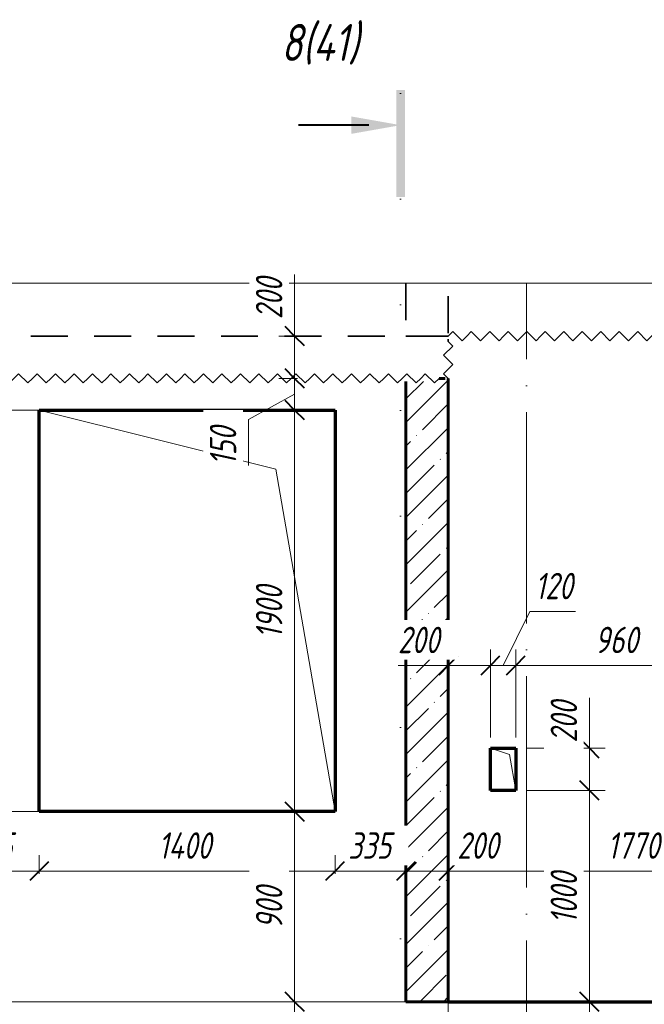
# Model space of a CAD drawing. Header units: millimetres. Extents: x -17283 to 60950, y 37740 to 44940.
# Tile 10 of 23: x 6199 to 9155, y 40088 to 44747. Entities that reach past the tile are written whole.
import ezdxf

# ---------------------------------------------------------------- set-up
doc = ezdxf.new("R2010")
doc.units = ezdxf.units.MM
for name, pattern in [('01 Штриховая _4 мм_', [300, 175, -125]), ('ADSK_Линия разреза', [1000, 0, -500, 0, -500]), ('ADSK_Линия сетки', [1250, 1000, -125, 0, -125]), ('ADSK_Невидимые', [250, 150, -100]), ('ADSK_Пунктирная_п5', [250, 0, -250])]:
    doc.linetypes.add(name, pattern=pattern)
for name, color, linetype, lineweight in [('A-____-____-DIMS', 211, 'Continuous', 9), ('A-____-____-DIMS-50', 211, 'Continuous', 9), ('A-DETL-GENF-HDLN', 90, 'ADSK_Невидимые', 20), ('A-DETL-GENF-OTLN', 92, 'Continuous', 20), ('A-DOOR-____-OTLN', 31, 'Continuous', 20), ('A-FLOR-____-MCUT', 192, 'Continuous', 50), ('A-GLAZ-____-OTLN', 151, 'Continuous', 20), ('A-WALL-____-MCUT', 113, 'Continuous', 50), ('A-WALL-____-OTLN', 113, 'Continuous', 20), ('A-WALL-____-PATT', 111, 'Continuous', 50), ('G-____-____-DIMS', 111, 'Continuous', 9), ('G-____-____-SYMB', 111, 'ADSK_Пунктирная_п5', 20), ('S-GRID-____-OTLN', 1, 'Continuous', 9)]:
    doc.layers.add(name, color=color, linetype=linetype, lineweight=lineweight)
doc.styles.add('GOST Common_I_1', font='GOST Common Italic.ttf', dxfattribs={"width": 0.8, "height": 125})
doc.styles.add('GOST Common_I_3', font='GOST Common Italic.ttf', dxfattribs={"width": 0.8, "height": 175})
doc.dimstyles.new('ADSK_Округление_5мм__Узкий_', dxfattribs={"dimscale": 304.8, "dimtxt": 0.412449, "dimasz": 0.295276, "dimexe": 0.246063, "dimexo": 0.000538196, "dimgap": 0.065617, "dimtad": 1, "dimdec": 0, "dimlfac": 304.8, "dimrnd": 5, "dimdsep": 46, "dimtxsty": 'GOST Common_I_1', "dimblk1": 'OBLIQUE', "dimblk2": 'OBLIQUE', "dimsah": 1, "dimcen": 0.09, "dimdle": 0.246063, "dimazin": 0, "dimtfac": 1, "dimtdec": 4, "dimtix": 1, "dimtmove": 0, "dimatfit": 3, "dimfxl": 1, "dimtvp": 1, "dimtfill": 1, "dimtolj": 1, "dimtzin": 0, "dimlwd": 20, "dimlwe": 20, "dimarcsym": 2})
doc.dimstyles.new('ADSK_Округление_5мм__Узкий__1', dxfattribs={"dimscale": 304.8, "dimtxt": 0.412449, "dimasz": 0.295276, "dimexe": 0.246063, "dimexo": 0.000538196, "dimgap": 0.065617, "dimtad": 1, "dimdec": 0, "dimlfac": 304.8, "dimrnd": 5, "dimdsep": 46, "dimtxsty": 'GOST Common_I_1', "dimblk1": 'OBLIQUE', "dimblk2": 'OBLIQUE', "dimsah": 1, "dimcen": 0.09, "dimdle": 0.246063, "dimazin": 0, "dimtfac": 1, "dimtdec": 4, "dimtix": 1, "dimtmove": 1, "dimatfit": 3, "dimfxl": 1, "dimtvp": 1, "dimtfill": 1, "dimtolj": 1, "dimtzin": 0, "dimlwd": 20, "dimlwe": 20, "dimarcsym": 2})

# ---------------------------------------------------------------- blocks, each defined once
blk = doc.blocks.new('ADSK_Окно_ПроемПрямоугольный - ADSK_Окно_ПроемПрямоугольный-1463966-КЖ1_Р_ВЭ14_Опалубка_3')
at = {"layer": 'A-DETL-GENF-HDLN'}
for p, q in [((49095, 42900), (47695, 42900)), ((47695, 42900), (47695, 41000)), ((49095, 41000), (49095, 42900)), ((47695, 41000), (49095, 41000))]:
    blk.add_line(p, q, dxfattribs=at)
at = {"layer": 'A-DETL-GENF-OTLN'}
for p, q in [((48815, 42620), (47695, 42900)), ((49095, 41000), (48815, 42620))]:
    blk.add_line(p, q, dxfattribs=at)
blk = doc.blocks.new('ADSK_Дверь_ПроемПрямоугольный - ADSK_Дверь_ПроемПрямоугольный-1820392-КЖ1_Р_ВЭ14_Опалубка_3')
at = {"layer": 'A-DETL-GENF-HDLN'}
for p, q in [((49949.7, 41300), (49829.7, 41300)), ((49829.7, 41300), (49829.7, 41100)), ((49949.7, 41100), (49949.7, 41300))]:
    blk.add_line(p, q, dxfattribs=at)
at = {"layer": 'A-DETL-GENF-OTLN'}
for p, q in [((49919.7, 41270), (49829.7, 41300)), ((49949.7, 41100), (49919.7, 41270))]:
    blk.add_line(p, q, dxfattribs=at)
blk = doc.blocks.new('ADSK_Обрыв_Линия - ADSK_Обрыв_линия-1412989-КЖ1_Р_ВЭ14_Опалубка_3')
at = {"layer": 'A-DETL-GENF-OTLN'}
blk.add_line((47050, 43500), (50670, 43500), dxfattribs=at)
blk = doc.blocks.new('Последовательность узлов - 3мм масшт 15-1752345-КЖ1_Р_ВЭ14_Опалубка_3')
at = {"layer": 'A-DETL-GENF-OTLN'}
for p, q in [((47050, 43050), (47071.875, 43071.875)), ((47115.625, 43028.125), (47071.875, 43071.875)), ((47137.5, 43050), (47159.375, 43071.875)), ((47203.125, 43028.125), (47159.375, 43071.875)), ((47225, 43050), (47246.875, 43071.875)), ((47290.625, 43028.125), (47246.875, 43071.875)), ((47312.5, 43050), (47334.375, 43071.875)), ((47378.125, 43028.125), (47334.375, 43071.875)), ((47400, 43050), (47421.875, 43071.875)), ((47465.625, 43028.125), (47421.875, 43071.875)), ((47487.5, 43050), (47509.375, 43071.875)), ((47553.125, 43028.125), (47509.375, 43071.875)), ((47575, 43050), (47596.875, 43071.875)), ((47640.625, 43028.125), (47596.875, 43071.875)), ((47662.5, 43050), (47684.375, 43071.875)), ((47728.125, 43028.125), (47684.375, 43071.875)), ((47750, 43050), (47771.875, 43071.875)), ((47815.625, 43028.125), (47771.875, 43071.875)), ((47837.5, 43050), (47859.375, 43071.875)), ((47903.125, 43028.125), (47859.375, 43071.875)), ((47925, 43050), (47946.875, 43071.875)), ((47990.625, 43028.125), (47946.875, 43071.875)), ((48012.5, 43050), (48034.375, 43071.875)), ((48078.125, 43028.125), (48034.375, 43071.875)), ((48100, 43050), (48121.875, 43071.875)), ((48165.625, 43028.125), (48121.875, 43071.875)), ((48187.5, 43050), (48209.375, 43071.875)), ((48253.125, 43028.125), (48209.375, 43071.875)), ((48275, 43050), (48296.875, 43071.875)), ((48340.625, 43028.125), (48296.875, 43071.875)), ((48362.5, 43050), (48384.375, 43071.875)), ((48428.125, 43028.125), (48384.375, 43071.875)), ((48450, 43050), (48471.875, 43071.875)), ((48515.625, 43028.125), (48471.875, 43071.875)), ((48537.5, 43050), (48559.375, 43071.875)), ((48603.125, 43028.125), (48559.375, 43071.875)), ((48625, 43050), (48646.875, 43071.875)), ((48690.625, 43028.125), (48646.875, 43071.875)), ((48712.5, 43050), (48734.375, 43071.875)), ((48778.125, 43028.125), (48734.375, 43071.875)), ((48800, 43050), (48821.875, 43071.875)), ((48865.625, 43028.125), (48821.875, 43071.875)), ((48887.5, 43050), (48909.375, 43071.875)), ((48953.125, 43028.125), (48909.375, 43071.875)), ((48975, 43050), (48996.875, 43071.875)), ((49040.625, 43028.125), (48996.875, 43071.875)), ((49062.5, 43050), (49084.375, 43071.875)), ((49128.125, 43028.125), (49084.375, 43071.875)), ((49150, 43050), (49171.875, 43071.875)), ((49215.625, 43028.125), (49171.875, 43071.875)), ((49237.5, 43050), (49259.375, 43071.875)), ((49303.125, 43028.125), (49259.375, 43071.875)), ((49325, 43050), (49346.875, 43071.875)), ((49390.625, 43028.125), (49346.875, 43071.875)), ((49412.5, 43050), (49434.375, 43071.875)), ((49478.125, 43028.125), (49434.375, 43071.875)), ((49500, 43050), (49521.875, 43071.875)), ((49565.625, 43028.125), (49521.875, 43071.875)), ((47137.5, 43050), (47115.625, 43028.125)), ((47225, 43050), (47203.125, 43028.125)), ((47312.5, 43050), (47290.625, 43028.125)), ((47400, 43050), (47378.125, 43028.125)), ((47487.5, 43050), (47465.625, 43028.125)), ((47575, 43050), (47553.125, 43028.125)), ((47662.5, 43050), (47640.625, 43028.125)), ((47750, 43050), (47728.125, 43028.125)), ((47837.5, 43050), (47815.625, 43028.125)), ((47925, 43050), (47903.125, 43028.125)), ((48012.5, 43050), (47990.625, 43028.125)), ((48100, 43050), (48078.125, 43028.125)), ((48187.5, 43050), (48165.625, 43028.125)), ((48275, 43050), (48253.125, 43028.125)), ((48362.5, 43050), (48340.625, 43028.125)), ((48450, 43050), (48428.125, 43028.125)), ((48537.5, 43050), (48515.625, 43028.125)), ((48625, 43050), (48603.125, 43028.125)), ((48712.5, 43050), (48690.625, 43028.125)), ((48800, 43050), (48778.125, 43028.125)), ((48887.5, 43050), (48865.625, 43028.125)), ((48975, 43050), (48953.125, 43028.125)), ((49062.5, 43050), (49040.625, 43028.125)), ((49150, 43050), (49128.125, 43028.125)), ((49237.5, 43050), (49215.625, 43028.125)), ((49325, 43050), (49303.125, 43028.125)), ((49412.5, 43050), (49390.625, 43028.125)), ((49500, 43050), (49478.125, 43028.125)), ((49587.5, 43050), (49565.625, 43028.125))]:
    blk.add_line(p, q, dxfattribs=at)
blk = doc.blocks.new('Последовательность узлов - 3мм масшт 15-V7-КЖ1_Р_ВЭ14_Опалубка_3')
at = {"layer": 'A-DETL-GENF-OTLN'}
for p, q in [((49651.9, 43203.1), (49608.1, 43159.4)), ((49630, 43225), (49651.9, 43203.1)), ((49630, 43137.5), (49608.1, 43159.4)), ((49651.9, 43115.6), (49608.1, 43071.9)), ((49630, 43137.5), (49651.9, 43115.6)), ((49630, 43050), (49608.1, 43071.9))]:
    blk.add_line(p, q, dxfattribs=at)
blk = doc.blocks.new('Последовательность узлов - 3мм масшт 15-V8-КЖ1_Р_ВЭ14_Опалубка_3')
at = {"layer": 'A-DETL-GENF-OTLN'}
for p, q in [((49630, 43250), (49651.9, 43271.9)), ((49695.6, 43228.1), (49651.9, 43271.9)), ((49717.5, 43250), (49695.6, 43228.1)), ((49717.5, 43250), (49739.4, 43271.9)), ((49783.1, 43228.1), (49739.4, 43271.9)), ((49805, 43250), (49783.1, 43228.1)), ((49805, 43250), (49826.9, 43271.9)), ((49870.6, 43228.1), (49826.9, 43271.9)), ((49892.5, 43250), (49870.6, 43228.1)), ((49892.5, 43250), (49914.4, 43271.9)), ((49958.1, 43228.1), (49914.4, 43271.9)), ((49980, 43250), (49958.1, 43228.1)), ((49980, 43250), (50001.9, 43271.9)), ((50045.6, 43228.1), (50001.9, 43271.9)), ((50067.5, 43250), (50045.6, 43228.1)), ((50067.5, 43250), (50089.4, 43271.9)), ((50133.1, 43228.1), (50089.4, 43271.9)), ((50155, 43250), (50133.1, 43228.1)), ((50155, 43250), (50176.9, 43271.9)), ((50220.6, 43228.1), (50176.9, 43271.9)), ((50242.5, 43250), (50220.6, 43228.1)), ((50242.5, 43250), (50264.4, 43271.9)), ((50308.1, 43228.1), (50264.4, 43271.9)), ((50330, 43250), (50308.1, 43228.1)), ((50330, 43250), (50351.9, 43271.9)), ((50395.6, 43228.1), (50351.9, 43271.9)), ((50417.5, 43250), (50395.6, 43228.1)), ((50417.5, 43250), (50439.4, 43271.9)), ((50483.1, 43228.1), (50439.4, 43271.9)), ((50505, 43250), (50483.1, 43228.1)), ((50505, 43250), (50526.9, 43271.9)), ((50570.6, 43228.1), (50526.9, 43271.9)), ((50592.5, 43250), (50570.6, 43228.1)), ((50592.5, 43250), (50614.4, 43271.9)), ((50658.1, 43228.1), (50614.4, 43271.9)), ((50680, 43250), (50658.1, 43228.1)), ((50680, 43250), (50701.9, 43271.9)), ((50745.6, 43228.1), (50701.9, 43271.9)), ((50767.5, 43250), (50745.6, 43228.1)), ((50767.5, 43250), (50789.4, 43271.9)), ((50833.1, 43228.1), (50789.4, 43271.9)), ((50855, 43250), (50833.1, 43228.1)), ((50855, 43250), (50876.9, 43271.9)), ((50920.6, 43228.1), (50876.9, 43271.9)), ((50942.5, 43250), (50920.6, 43228.1)), ((50942.5, 43250), (50964.4, 43271.9)), ((51008.1, 43228.1), (50964.4, 43271.9)), ((51030, 43250), (51008.1, 43228.1)), ((51030, 43250), (51051.9, 43271.9)), ((51095.6, 43228.1), (51051.9, 43271.9)), ((51117.5, 43250), (51095.6, 43228.1)), ((51117.5, 43250), (51139.4, 43271.9)), ((51183.1, 43228.1), (51139.4, 43271.9)), ((51205, 43250), (51183.1, 43228.1)), ((51205, 43250), (51226.9, 43271.9)), ((51270.6, 43228.1), (51226.9, 43271.9)), ((51292.5, 43250), (51270.6, 43228.1)), ((51292.5, 43250), (51314.4, 43271.9)), ((51358.1, 43228.1), (51314.4, 43271.9)), ((51380, 43250), (51358.1, 43228.1)), ((51380, 43250), (51401.9, 43271.9)), ((51445.6, 43228.1), (51401.9, 43271.9)), ((51467.5, 43250), (51445.6, 43228.1)), ((51467.5, 43250), (51489.4, 43271.9)), ((51533.1, 43228.1), (51489.4, 43271.9)), ((51555, 43250), (51533.1, 43228.1)), ((51555, 43250), (51576.9, 43271.9)), ((51620.6, 43228.1), (51576.9, 43271.9)), ((51642.5, 43250), (51620.6, 43228.1)), ((51642.5, 43250), (51664.4, 43271.9)), ((51708.1, 43228.1), (51664.4, 43271.9)), ((51730, 43250), (51708.1, 43228.1)), ((51730, 43250), (51751.9, 43271.9)), ((51795.6, 43228.1), (51751.9, 43271.9)), ((51817.5, 43250), (51795.6, 43228.1)), ((51817.5, 43250), (51839.4, 43271.9)), ((51883.1, 43228.1), (51839.4, 43271.9)), ((51905, 43250), (51883.1, 43228.1)), ((51905, 43250), (51926.9, 43271.9)), ((51970.6, 43228.1), (51926.9, 43271.9)), ((51992.5, 43250), (51970.6, 43228.1)), ((51992.5, 43250), (52014.4, 43271.9)), ((52058.1, 43228.1), (52014.4, 43271.9)), ((52080, 43250), (52058.1, 43228.1)), ((52080, 43250), (52101.9, 43271.9)), ((52145.6, 43228.1), (52101.9, 43271.9)), ((52167.5, 43250), (52145.6, 43228.1)), ((52167.5, 43250), (52189.4, 43271.9)), ((52233.1, 43228.1), (52189.4, 43271.9)), ((52255, 43250), (52233.1, 43228.1)), ((52255, 43250), (52276.9, 43271.9)), ((52320.6, 43228.1), (52276.9, 43271.9)), ((52342.5, 43250), (52320.6, 43228.1)), ((52342.5, 43250), (52364.4, 43271.9)), ((52408.1, 43228.1), (52364.4, 43271.9)), ((52430, 43250), (52408.1, 43228.1)), ((52430, 43250), (52451.9, 43271.9)), ((52495.6, 43228.1), (52451.9, 43271.9)), ((52517.5, 43250), (52495.6, 43228.1)), ((52517.5, 43250), (52539.4, 43271.9)), ((52583.1, 43228.1), (52539.4, 43271.9)), ((52605, 43250), (52583.1, 43228.1)), ((52605, 43250), (52626.9, 43271.9)), ((52670.6, 43228.1), (52626.9, 43271.9)), ((52692.5, 43250), (52670.6, 43228.1)), ((52692.5, 43250), (52714.4, 43271.9)), ((52758.1, 43228.1), (52714.4, 43271.9)), ((52780, 43250), (52758.1, 43228.1)), ((52780, 43250), (52801.9, 43271.9)), ((52845.6, 43228.1), (52801.9, 43271.9)), ((52867.5, 43250), (52845.6, 43228.1)), ((52867.5, 43250), (52889.4, 43271.9)), ((52933.1, 43228.1), (52889.4, 43271.9)), ((52955, 43250), (52933.1, 43228.1)), ((52955, 43250), (52976.9, 43271.9)), ((53020.6, 43228.1), (52976.9, 43271.9)), ((53042.5, 43250), (53020.6, 43228.1)), ((53042.5, 43250), (53064.4, 43271.9)), ((53108.1, 43228.1), (53064.4, 43271.9)), ((53130, 43250), (53108.1, 43228.1)), ((53130, 43250), (53151.9, 43271.9)), ((53195.6, 43228.1), (53151.9, 43271.9)), ((53217.5, 43250), (53195.6, 43228.1)), ((53217.5, 43250), (53239.4, 43271.9)), ((53283.1, 43228.1), (53239.4, 43271.9)), ((53305, 43250), (53283.1, 43228.1)), ((53305, 43250), (53326.9, 43271.9)), ((53370.6, 43228.1), (53326.9, 43271.9)), ((53392.5, 43250), (53370.6, 43228.1)), ((53392.5, 43250), (53414.4, 43271.9)), ((53458.1, 43228.1), (53414.4, 43271.9)), ((53480, 43250), (53458.1, 43228.1)), ((53480, 43250), (53501.9, 43271.9)), ((53545.6, 43228.1), (53501.9, 43271.9)), ((53567.5, 43250), (53545.6, 43228.1)), ((53567.5, 43250), (53589.4, 43271.9)), ((53633.1, 43228.1), (53589.4, 43271.9)), ((53655, 43250), (53633.1, 43228.1)), ((53655, 43250), (53676.9, 43271.9)), ((53720.6, 43228.1), (53676.9, 43271.9)), ((53742.5, 43250), (53720.6, 43228.1)), ((53742.5, 43250), (53764.4, 43271.9)), ((53808.1, 43228.1), (53764.4, 43271.9)), ((53830, 43250), (53808.1, 43228.1)), ((53830, 43250), (53851.9, 43271.9)), ((53895.6, 43228.1), (53851.9, 43271.9)), ((53917.5, 43250), (53895.6, 43228.1)), ((53917.5, 43250), (53939.4, 43271.9)), ((53983.1, 43228.1), (53939.4, 43271.9)), ((54005, 43250), (53983.1, 43228.1)), ((54005, 43250), (54026.9, 43271.9)), ((54070.6, 43228.1), (54026.9, 43271.9)), ((54092.5, 43250), (54070.6, 43228.1)), ((54092.5, 43250), (54114.4, 43271.9)), ((54158.1, 43228.1), (54114.4, 43271.9)), ((54180, 43250), (54158.1, 43228.1))]:
    blk.add_line(p, q, dxfattribs=at)
blk = doc.blocks.new('Разрез - Номер вида и Номер листа спереди_3_5 мм-6455-КЖ1_Р_ВЭ14_Опалубка_3')
at = {"layer": 'G-____-____-SYMB', "linetype": 'Continuous', "lineweight": 9}
for points in [[(47045.3, 43908.4), (47005.4, 43908.4), (47005.4, 44414.9), (47045.3, 44414.9)], [(46791.4, 44289.5), (47025.1, 44248.3), (46791.4, 44207.1)]]:
    blk.add_hatch(color=256, dxfattribs=at).paths.add_polyline_path(points)
at = {"layer": 'G-____-____-SYMB', "linetype": 'Continuous', "lineweight": 40}
blk.add_line((46875.1, 44248.3), (46541.9, 44248.3), dxfattribs=at)
blk = doc.blocks.new('DIMBLOCK60-КЖ1_Р_ВЭ14_Опалубка_3')
at = {"layer": 'A-____-____-DIMS-50', "lineweight": 20}
for p, q in [((8227.2, 40718.2), (8227.2, 40793.2)), ((9997.2, 40718.2), (9997.2, 40793.2)), ((9997.2, 40718.2), (8227.2, 40718.2)), ((8227.2, 40718.2), (8227.2, 40704.6)), ((9997.2, 40718.2), (9997.2, 40704.6))]:
    blk.add_line(p, q, dxfattribs=at)
at = {"layer": 'A-____-____-DIMS-50', "lineweight": 40}
for p, q in [((8227.2, 40718.2), (8272.2, 40763.2)), ((9997.2, 40718.2), (10042.2, 40763.2)), ((8227.2, 40718.2), (8182.2, 40673.2)), ((9997.2, 40718.2), (9952.2, 40673.2))]:
    blk.add_line(p, q, dxfattribs=at)
at = {"layer": 'A-____-____-DIMS-50', "color": 0, "lineweight": 20, "insert": (8981.1, 40901.6), "char_height": 125, "width": 314.499, "attachment_point": 1, "line_spacing_factor": 1.022761, "style": 'GOST Common_I_1', "bg_fill": 3, "box_fill_scale": 1.25, "bg_fill_color": 256, "bg_fill_true_color": 13158600, "bg_fill_transparency": 0}
blk.add_mtext('1770', dxfattribs=at)
blk = doc.blocks.new('_Oblique')
at = {"color": 0, "linetype": 'ByBlock', "lineweight": -2}
blk.add_line((-0.5, -0.5), (0.5, 0.5), dxfattribs=at)
blk = doc.blocks.new('DIMBLOCK61-КЖ1_Р_ВЭ14_Опалубка_3')
at = {"layer": 'A-____-____-DIMS-50', "lineweight": 20}
for p, q in [((8027.2, 40718.2), (8027.2, 40793.2)), ((8227.2, 40718.2), (8227.2, 40793.2)), ((8227.2, 40718.2), (8027.2, 40718.2)), ((8027.2, 40718.2), (8027.2, 40704.6)), ((8245.2, 40718.2), (8127.2, 40718.2)), ((8227.2, 40718.2), (8227.2, 40704.6)), ((8481.1, 40718.2), (8245.2, 40718.2))]:
    blk.add_line(p, q, dxfattribs=at)
at = {"layer": 'A-____-____-DIMS-50', "lineweight": 40}
for p, q in [((8027.2, 40718.2), (8072.2, 40763.2)), ((8227.2, 40718.2), (8272.2, 40763.2)), ((8027.2, 40718.2), (7982.2, 40673.2)), ((8227.2, 40718.2), (8182.2, 40673.2))]:
    blk.add_line(p, q, dxfattribs=at)
at = {"layer": 'A-____-____-DIMS-50', "color": 0, "lineweight": 20, "insert": (8270.2, 40901.6), "char_height": 125, "width": 253.133, "attachment_point": 1, "line_spacing_factor": 1.022761, "style": 'GOST Common_I_1', "bg_fill": 3, "box_fill_scale": 1.25, "bg_fill_color": 256, "bg_fill_true_color": 13158600, "bg_fill_transparency": 0}
blk.add_mtext('200', dxfattribs=at)
blk = doc.blocks.new('DIMBLOCK62-КЖ1_Р_ВЭ14_Опалубка_3')
at = {"layer": 'A-____-____-DIMS-50', "lineweight": 20}
for p, q in [((7692.2, 40718.2), (7692.2, 40793.2)), ((8027.2, 40718.2), (8027.2, 40793.2)), ((8027.2, 40718.2), (7692.2, 40718.2)), ((7692.2, 40718.2), (7692.2, 40704.6)), ((8027.2, 40718.2), (8027.2, 40704.6))]:
    blk.add_line(p, q, dxfattribs=at)
at = {"layer": 'A-____-____-DIMS-50', "lineweight": 40}
for p, q in [((7692.2, 40718.2), (7737.2, 40763.2)), ((8027.2, 40718.2), (8072.2, 40763.2)), ((7692.2, 40718.2), (7647.2, 40673.2)), ((8027.2, 40718.2), (7982.2, 40673.2))]:
    blk.add_line(p, q, dxfattribs=at)
at = {"layer": 'A-____-____-DIMS-50', "color": 0, "lineweight": 20, "insert": (7754.2, 40901.6), "char_height": 125, "width": 253.133, "attachment_point": 1, "line_spacing_factor": 1.022761, "style": 'GOST Common_I_1', "bg_fill": 3, "box_fill_scale": 1.25, "bg_fill_color": 256, "bg_fill_true_color": 13158600, "bg_fill_transparency": 0}
blk.add_mtext('335', dxfattribs=at)
blk = doc.blocks.new('DIMBLOCK63-КЖ1_Р_ВЭ14_Опалубка_3')
at = {"layer": 'A-____-____-DIMS-50', "lineweight": 20}
for p, q in [((6292.2, 40718.2), (6292.2, 40793.2)), ((7692.2, 40718.2), (7692.2, 40793.2)), ((7692.2, 40718.2), (6292.2, 40718.2)), ((6292.2, 40718.2), (6292.2, 40704.6)), ((7692.2, 40718.2), (7692.2, 40704.6))]:
    blk.add_line(p, q, dxfattribs=at)
at = {"layer": 'A-____-____-DIMS-50', "lineweight": 40}
for p, q in [((6292.2, 40718.2), (6337.2, 40763.2)), ((7692.2, 40718.2), (7737.2, 40763.2)), ((6292.2, 40718.2), (6247.2, 40673.2)), ((7692.2, 40718.2), (7647.2, 40673.2))]:
    blk.add_line(p, q, dxfattribs=at)
at = {"layer": 'A-____-____-DIMS-50', "color": 0, "lineweight": 20, "insert": (6855.8, 40901.6), "char_height": 125, "width": 327.284, "attachment_point": 1, "line_spacing_factor": 1.022761, "style": 'GOST Common_I_1', "bg_fill": 3, "box_fill_scale": 1.25, "bg_fill_color": 256, "bg_fill_true_color": 13158600, "bg_fill_transparency": 0}
blk.add_mtext('1400', dxfattribs=at)
blk = doc.blocks.new('DIMBLOCK64-КЖ1_Р_ВЭ14_Опалубка_3')
at = {"layer": 'A-____-____-DIMS-50', "lineweight": 20}
for p, q in [((5847.2, 40718.2), (5847.2, 40793.2)), ((6292.2, 40718.2), (6292.2, 40793.2)), ((6292.2, 40718.2), (5847.2, 40718.2)), ((5847.2, 40718.2), (5847.2, 40704.6)), ((6292.2, 40718.2), (6292.2, 40704.6))]:
    blk.add_line(p, q, dxfattribs=at)
at = {"layer": 'A-____-____-DIMS-50', "lineweight": 40}
for p, q in [((5847.2, 40718.2), (5892.2, 40763.2)), ((6292.2, 40718.2), (6337.2, 40763.2)), ((5847.2, 40718.2), (5802.2, 40673.2)), ((6292.2, 40718.2), (6247.2, 40673.2))]:
    blk.add_line(p, q, dxfattribs=at)
at = {"layer": 'A-____-____-DIMS-50', "color": 0, "lineweight": 20, "insert": (5953.5, 40901.6), "char_height": 125, "width": 278.702, "attachment_point": 1, "line_spacing_factor": 1.022761, "style": 'GOST Common_I_1', "bg_fill": 3, "box_fill_scale": 1.25, "bg_fill_color": 256, "bg_fill_true_color": 13158600, "bg_fill_transparency": 0}
blk.add_mtext('445', dxfattribs=at)
blk = doc.blocks.new('DIMBLOCK71-КЖ1_Р_ВЭ14_Опалубка_3')
at = {"layer": 'A-____-____-DIMS-50', "lineweight": 20}
for p, q in [((7500.7, 43541.2), (7500.7, 43305.3)), ((7500.7, 43325), (7500.7, 43050)), ((7500.7, 43305.3), (7500.7, 43150)), ((7500.7, 43250), (7425.7, 43250)), ((7500.7, 43250), (7514.3, 43250)), ((7500.7, 43050), (7425.7, 43050)), ((7500.7, 43050), (7514.3, 43050))]:
    blk.add_line(p, q, dxfattribs=at)
at = {"layer": 'A-____-____-DIMS-50', "lineweight": 40}
for p, q in [((7500.7, 43250), (7455.7, 43295)), ((7500.7, 43250), (7545.7, 43205)), ((7500.7, 43050), (7455.7, 43095)), ((7500.7, 43050), (7545.7, 43005))]:
    blk.add_line(p, q, dxfattribs=at)
at = {"layer": 'A-____-____-DIMS-50', "color": 0, "lineweight": 20, "insert": (7317.3, 43330.3), "char_height": 125, "width": 253.133, "attachment_point": 1, "rotation": 90, "line_spacing_factor": 1.022761, "style": 'GOST Common_I_1', "bg_fill": 3, "box_fill_scale": 1.25, "bg_fill_color": 256, "bg_fill_true_color": 13158600, "bg_fill_transparency": 0}
blk.add_mtext('200', dxfattribs=at)
blk = doc.blocks.new('DIMBLOCK72-КЖ1_Р_ВЭ14_Опалубка_3')
at = {"layer": 'A-____-____-DIMS-50', "lineweight": 40}
for p, q in [((7500.7, 43050), (7455.7, 43095)), ((7500.7, 43050), (7545.7, 43005)), ((7500.7, 42900), (7455.7, 42945)), ((7500.7, 42900), (7545.7, 42855))]:
    blk.add_line(p, q, dxfattribs=at)
at = {"layer": 'A-____-____-DIMS-50', "lineweight": 20}
for p, q in [((7500.7, 43050), (7425.7, 43050)), ((7500.7, 43050), (7500.7, 42900)), ((7500.7, 43050), (7514.3, 43050)), ((7282.6, 42855.1), (7500.7, 42975)), ((7500.7, 42900), (7425.7, 42900)), ((7500.7, 42900), (7514.3, 42900)), ((7282.6, 42638.4), (7282.6, 42855.1))]:
    blk.add_line(p, q, dxfattribs=at)
at = {"layer": 'A-____-____-DIMS-50', "color": 0, "lineweight": 20, "insert": (7099.3, 42638.4), "char_height": 125, "width": 230.121, "attachment_point": 1, "rotation": 90, "line_spacing_factor": 1.022761, "style": 'GOST Common_I_1', "bg_fill": 3, "box_fill_scale": 1.25, "bg_fill_color": 256, "bg_fill_true_color": 13158600, "bg_fill_transparency": 0}
blk.add_mtext('150', dxfattribs=at)
blk = doc.blocks.new('DIMBLOCK73-КЖ1_Р_ВЭ14_Опалубка_3')
at = {"layer": 'A-____-____-DIMS-50', "lineweight": 40}
for p, q in [((7500.7, 42900), (7455.7, 42945)), ((7500.7, 42900), (7545.7, 42855)), ((7500.7, 41000), (7455.7, 41045)), ((7500.7, 41000), (7545.7, 40955))]:
    blk.add_line(p, q, dxfattribs=at)
at = {"layer": 'A-____-____-DIMS-50', "lineweight": 20}
for p, q in [((7500.7, 42900), (7425.7, 42900)), ((7500.7, 42900), (7500.7, 41000)), ((7500.7, 42900), (7514.3, 42900)), ((7500.7, 41000), (7425.7, 41000)), ((7500.7, 41000), (7514.3, 41000))]:
    blk.add_line(p, q, dxfattribs=at)
at = {"layer": 'A-____-____-DIMS-50', "color": 0, "lineweight": 20, "insert": (7317.3, 41819), "char_height": 125, "width": 314.499, "attachment_point": 1, "rotation": 90, "line_spacing_factor": 1.022761, "style": 'GOST Common_I_1', "bg_fill": 3, "box_fill_scale": 1.25, "bg_fill_color": 256, "bg_fill_true_color": 13158600, "bg_fill_transparency": 0}
blk.add_mtext('1900', dxfattribs=at)
blk = doc.blocks.new('DIMBLOCK74-КЖ1_Р_ВЭ14_Опалубка_3')
at = {"layer": 'A-____-____-DIMS-50', "lineweight": 40}
for p, q in [((7500.7, 41000), (7455.7, 41045)), ((7500.7, 41000), (7545.7, 40955)), ((7500.7, 40100), (7455.7, 40145)), ((7500.7, 40100), (7545.7, 40055))]:
    blk.add_line(p, q, dxfattribs=at)
at = {"layer": 'A-____-____-DIMS-50', "lineweight": 20}
for p, q in [((7500.7, 41000), (7425.7, 41000)), ((7500.7, 41000), (7500.7, 40025)), ((7500.7, 41000), (7514.3, 41000)), ((7500.7, 40100), (7425.7, 40100)), ((7500.7, 40100), (7514.3, 40100))]:
    blk.add_line(p, q, dxfattribs=at)
at = {"layer": 'A-____-____-DIMS-50', "color": 0, "lineweight": 20, "insert": (7317.3, 40444.5), "char_height": 125, "width": 253.133, "attachment_point": 1, "rotation": 90, "line_spacing_factor": 1.022761, "style": 'GOST Common_I_1', "bg_fill": 3, "box_fill_scale": 1.25, "bg_fill_color": 256, "bg_fill_true_color": 13158600, "bg_fill_transparency": 0}
blk.add_mtext('900', dxfattribs=at)
blk = doc.blocks.new('DIMBLOCK79-КЖ1_Р_ВЭ14_Опалубка_3')
at = {"layer": 'A-____-____-DIMS-50', "lineweight": 20}
for p, q in [((8546.9, 41691.2), (8546.9, 41766.2)), ((9506.9, 41691.2), (9506.9, 41766.2)), ((9506.9, 41691.2), (8546.9, 41691.2)), ((8546.9, 41691.2), (8546.9, 41350)), ((9506.9, 41691.2), (9506.9, 41350))]:
    blk.add_line(p, q, dxfattribs=at)
at = {"layer": 'A-____-____-DIMS-50', "lineweight": 40}
for p, q in [((8546.9, 41691.2), (8591.9, 41736.2)), ((9506.9, 41691.2), (9551.9, 41736.2)), ((8546.9, 41691.2), (8501.9, 41646.2)), ((9506.9, 41691.2), (9461.9, 41646.2))]:
    blk.add_line(p, q, dxfattribs=at)
at = {"layer": 'A-____-____-DIMS-50', "color": 0, "lineweight": 20, "insert": (8921.4, 41874.6), "char_height": 125, "width": 253.133, "attachment_point": 1, "line_spacing_factor": 1.022761, "style": 'GOST Common_I_1', "bg_fill": 3, "box_fill_scale": 1.25, "bg_fill_color": 256, "bg_fill_true_color": 13158600, "bg_fill_transparency": 0}
blk.add_mtext('960', dxfattribs=at)
blk = doc.blocks.new('DIMBLOCK80-КЖ1_Р_ВЭ14_Опалубка_3')
at = {"layer": 'A-____-____-DIMS-50', "lineweight": 20}
for p, q in [((8613.4, 41946.5), (8486.9, 41691.2)), ((8830.1, 41946.5), (8613.4, 41946.5)), ((8426.9, 41691.2), (8426.9, 41766.2)), ((8546.9, 41691.2), (8546.9, 41766.2)), ((8546.9, 41691.2), (8426.9, 41691.2)), ((8426.9, 41691.2), (8426.9, 41350)), ((8546.9, 41691.2), (8546.9, 41350))]:
    blk.add_line(p, q, dxfattribs=at)
at = {"layer": 'A-____-____-DIMS-50', "lineweight": 40}
for p, q in [((8426.9, 41691.2), (8471.9, 41736.2)), ((8546.9, 41691.2), (8591.9, 41736.2)), ((8426.9, 41691.2), (8381.9, 41646.2)), ((8546.9, 41691.2), (8501.9, 41646.2))]:
    blk.add_line(p, q, dxfattribs=at)
at = {"layer": 'A-____-____-DIMS-50', "color": 0, "lineweight": 20, "insert": (8638.4, 42129.8), "char_height": 125, "width": 230.121, "attachment_point": 1, "line_spacing_factor": 1.022761, "style": 'GOST Common_I_1', "bg_fill": 3, "box_fill_scale": 1.25, "bg_fill_color": 256, "bg_fill_true_color": 13158600, "bg_fill_transparency": 0}
blk.add_mtext('120', dxfattribs=at)
blk = doc.blocks.new('DIMBLOCK81-КЖ1_Р_ВЭ14_Опалубка_3')
at = {"layer": 'A-____-____-DIMS-50', "lineweight": 20}
for p, q in [((8227.2, 41691.2), (8227.2, 41766.2)), ((8426.9, 41691.2), (8426.9, 41766.2)), ((7989.7, 41691.2), (8225.6, 41691.2)), ((8426.9, 41691.2), (8152.2, 41691.2)), ((8225.6, 41691.2), (8327, 41691.2)), ((8227.2, 41691.2), (8227.2, 41677.6)), ((8426.9, 41691.2), (8426.9, 41350))]:
    blk.add_line(p, q, dxfattribs=at)
at = {"layer": 'A-____-____-DIMS-50', "lineweight": 40}
for p, q in [((8227.2, 41691.2), (8272.2, 41736.2)), ((8426.9, 41691.2), (8471.9, 41736.2)), ((8227.2, 41691.2), (8182.2, 41646.2)), ((8426.9, 41691.2), (8381.9, 41646.2))]:
    blk.add_line(p, q, dxfattribs=at)
at = {"layer": 'A-____-____-DIMS-50', "color": 0, "lineweight": 20, "insert": (7989.7, 41874.6), "char_height": 125, "width": 253.133, "attachment_point": 1, "line_spacing_factor": 1.022761, "style": 'GOST Common_I_1', "bg_fill": 3, "box_fill_scale": 1.25, "bg_fill_color": 256, "bg_fill_true_color": 13158600, "bg_fill_transparency": 0}
blk.add_mtext('200', dxfattribs=at)
blk = doc.blocks.new('DIMBLOCK82-КЖ1_Р_ВЭ14_Опалубка_3')
at = {"layer": 'A-____-____-DIMS-50', "lineweight": 20}
for p, q in [((8895.6, 41537.5), (8895.6, 41301.5)), ((8895.6, 41375), (8895.6, 41100)), ((8895.6, 41300), (8596.9, 41300)), ((8895.6, 41301.5), (8895.6, 41200)), ((8895.6, 41300), (8970.6, 41300)), ((8895.6, 41100), (8596.9, 41100)), ((8895.6, 41100), (8970.6, 41100))]:
    blk.add_line(p, q, dxfattribs=at)
at = {"layer": 'A-____-____-DIMS-50', "lineweight": 40}
for p, q in [((8895.6, 41300), (8850.6, 41345)), ((8895.6, 41300), (8940.6, 41255)), ((8895.6, 41100), (8850.6, 41145)), ((8895.6, 41100), (8940.6, 41055))]:
    blk.add_line(p, q, dxfattribs=at)
at = {"layer": 'A-____-____-DIMS-50', "color": 0, "lineweight": 20, "insert": (8712.2, 41326.5), "char_height": 125, "width": 253.133, "attachment_point": 1, "rotation": 90, "line_spacing_factor": 1.022761, "style": 'GOST Common_I_1', "bg_fill": 3, "box_fill_scale": 1.25, "bg_fill_color": 256, "bg_fill_true_color": 13158600, "bg_fill_transparency": 0}
blk.add_mtext('200', dxfattribs=at)
blk = doc.blocks.new('DIMBLOCK83-КЖ1_Р_ВЭ14_Опалубка_3')
at = {"layer": 'A-____-____-DIMS-50', "lineweight": 40}
for p, q in [((8895.6, 41100), (8850.6, 41145)), ((8895.6, 41100), (8940.6, 41055)), ((8895.6, 40100), (8850.6, 40145)), ((8895.6, 40100), (8940.6, 40055))]:
    blk.add_line(p, q, dxfattribs=at)
at = {"layer": 'A-____-____-DIMS-50', "lineweight": 20}
for p, q in [((8895.6, 41100), (8596.9, 41100)), ((8895.6, 41100), (8895.6, 40025)), ((8895.6, 41100), (8970.6, 41100)), ((8895.6, 40100), (8820.6, 40100)), ((8895.6, 40100), (8909.2, 40100))]:
    blk.add_line(p, q, dxfattribs=at)
at = {"layer": 'A-____-____-DIMS-50', "color": 0, "lineweight": 20, "insert": (8712.2, 40469), "char_height": 125, "width": 314.499, "attachment_point": 1, "rotation": 90, "line_spacing_factor": 1.022761, "style": 'GOST Common_I_1', "bg_fill": 3, "box_fill_scale": 1.25, "bg_fill_color": 256, "bg_fill_true_color": 13158600, "bg_fill_transparency": 0}
blk.add_mtext('1000', dxfattribs=at)

msp = doc.modelspace()

# ---------------------------------------------------------------- hatches: boundary and pattern name
at = {"layer": 'A-WALL-____-PATT', "lineweight": 9}
h = msp.add_hatch(dxfattribs=at)
h.set_pattern_fill('FP_2', color=256, style=0, pattern_type=2)
h.set_pattern_definition([(45, (-24139.55, 62760), (-112.2532, 112.2532), []), (45, (-24027.3, 62760), (-112.2532, 112.2532), [198.438, -39.688, 1.676, -38.011])])
h.paths.add_polyline_path([(8227.1522, 40100), (8227.1522, 43050), (8184.6527, 43050), (8184.6527, 43036), (8027.1522, 43036), (8027.1522, 40100)])

# ---------------------------------------------------------------- linework, layer by layer
at = {"layer": 'A-FLOR-____-MCUT', "linetype": '01 Штриховая _4 мм_', "lineweight": 35}
for p, q in [((8227.1522, 43250), (5247.1527, 43250)), ((8227.1522, 43225), (8227.1522, 43236))]:
    msp.add_line(p, q, dxfattribs=at)
at = {"layer": 'A-FLOR-____-MCUT', "color": 8, "lineweight": 9}
for p, q in [((8027.1522, 40100), (5247.1527, 40100)), ((8227.1522, 39900), (8227.1522, 40100))]:
    msp.add_line(p, q, dxfattribs=at)
at = {"layer": 'A-WALL-____-MCUT', "linetype": '01 Штриховая _4 мм_', "lineweight": 35}
for p, q in [((8027.1522, 43500), (8027.1522, 43250)), ((8227.1522, 43264), (8227.1522, 43500)), ((8027.1522, 43250), (8227.1522, 43250))]:
    msp.add_line(p, q, dxfattribs=at)
at = {"layer": 'A-WALL-____-MCUT', "lineweight": 60}
for p, q in [((8027.1522, 43036), (8027.1522, 40100)), ((8213.1522, 43050), (8184.6527, 43050)), ((8227.1522, 40100), (8227.1522, 43050)), ((8027.1522, 40100), (8227.1522, 40100))]:
    msp.add_line(p, q, dxfattribs=at)
at = {"layer": 'A-WALL-____-OTLN', "lineweight": 70}
for p, q in [((6292.1527, 42900), (7692.1527, 42900)), ((6292.1527, 41000), (6292.1527, 42900)), ((7692.1527, 42900), (7692.1527, 41000)), ((8426.8922, 41300), (8546.8922, 41300)), ((8426.8922, 41100), (8426.8922, 41300)), ((8546.8922, 41300), (8546.8922, 41100)), ((8546.8922, 41100), (8426.8922, 41100)), ((7692.1527, 41000), (6292.1527, 41000)), ((8227.1522, 40100), (9997.1031, 40100))]:
    msp.add_line(p, q, dxfattribs=at)
at = {"layer": 'G-____-____-DIMS', "lineweight": 20}
for p, q in [((6292.1527, 42900), (5036.4444, 42900)), ((6292.1527, 41000), (5167.1694, 41000))]:
    msp.add_line(p, q, dxfattribs=at)
at = {"layer": 'G-____-____-SYMB', "linetype": 'ADSK_Линия разреза'}
msp.add_line((8002.2588, 44398.2783), (8002.2588, 39005.4273), dxfattribs=at)
at = {"layer": 'S-GRID-____-OTLN', "linetype": 'ADSK_Линия сетки'}
msp.add_line((8597.1527, 38139.9817), (8597.1527, 43500), dxfattribs=at)

# ---------------------------------------------------------------- block references
at = {"layer": 'A-DETL-GENF-OTLN'}
for name in ['ADSK_Обрыв_Линия - ADSK_Обрыв_линия-1412989-КЖ1_Р_ВЭ14_Опалубка_3', 'Последовательность узлов - 3мм масшт 15-V8-КЖ1_Р_ВЭ14_Опалубка_3', 'Последовательность узлов - 3мм масшт 15-V7-КЖ1_Р_ВЭ14_Опалубка_3', 'Последовательность узлов - 3мм масшт 15-1752345-КЖ1_Р_ВЭ14_Опалубка_3']:
    msp.add_blockref(name, (-41402.8473, 0), dxfattribs=at)
at = {"layer": 'A-DOOR-____-OTLN'}
msp.add_blockref('ADSK_Дверь_ПроемПрямоугольный - ADSK_Дверь_ПроемПрямоугольный-1820392-КЖ1_Р_ВЭ14_Опалубка_3', (-41402.8473, 0), dxfattribs=at)
at = {"layer": 'A-GLAZ-____-OTLN'}
msp.add_blockref('ADSK_Окно_ПроемПрямоугольный - ADSK_Окно_ПроемПрямоугольный-1463966-КЖ1_Р_ВЭ14_Опалубка_3', (-41402.8473, 0), dxfattribs=at)
at = {"layer": 'G-____-____-SYMB', "linetype": 'Continuous', "lineweight": 40}
msp.add_blockref('Разрез - Номер вида и Номер листа спереди_3_5 мм-6455-КЖ1_Р_ВЭ14_Опалубка_3', (-39022.8478, 0), dxfattribs=at)

# ---------------------------------------------------------------- texts
at = {"layer": 'G-____-____-SYMB', "linetype": 'Continuous', "lineweight": 9, "insert": (7437.159, 44727.1167), "char_height": 175, "width": 497.04625, "attachment_point": 1, "style": 'GOST Common_I_3'}
msp.add_mtext('8(41)', dxfattribs=at)

# ---------------------------------------------------------------- next in the draw order: dimensions: what is measured, and where the dimension line sits
at = {"layer": 'A-____-____-DIMS', "lineweight": 20}
dim = msp.add_linear_dim(base=(7500.6809, 43050), p1=(7564.3205, 43250), p2=(7564.3205, 43050), angle=90, dimstyle='ADSK_Округление_5мм__Узкий__1', override={"dimpost": '<>', "dimfxl": 200}, dxfattribs=at)
dim.commit()
dim.dimension.update_dxf_attribs({"geometry": 'DIMBLOCK71-КЖ1_Р_ВЭ14_Опалубка_3', "text_midpoint": (7400.6607, 43456.8268), "dimtype": 160, "text_rotation": 90})
for base, p1, p2, override, picture, middle in [((8546.8922, 41691.21), (9506.8922, 41300), (8546.8922, 41300), {"dimpost": '<>', "dimfxl": 960}, 'DIMBLOCK79-КЖ1_Р_ВЭ14_Опалубка_3', (9026.8922, 41773.71)), ((8227.1522, 40718.2215), (9997.1527, 40654.5819), (8227.1522, 40654.5819), {"dimpost": '<>', "dimfxl": 1770.000499}, 'DIMBLOCK60-КЖ1_Р_ВЭ14_Опалубка_3', (9112.1524, 40800.7215))]:
    dim = msp.add_linear_dim(base=base, p1=p1, p2=p2, dimstyle='ADSK_Округление_5мм__Узкий_', override=override, dxfattribs=at)
    dim.commit()
    dim.dimension.update_dxf_attribs({"geometry": picture, "text_midpoint": middle})

# ---------------------------------------------------------------- next in the draw order: dimensions: what is measured, and where the dimension line sits
dim = msp.add_linear_dim(base=(7500.6809, 42900), p1=(7564.3205, 43050), p2=(7564.3205, 42900), angle=90, dimstyle='ADSK_Округление_5мм__Узкий__1', override={"dimpost": '<>', "dimfxl": 150}, dxfattribs=at)
dim.commit()
dim.dimension.update_dxf_attribs({"geometry": 'DIMBLOCK72-КЖ1_Р_ВЭ14_Опалубка_3', "text_midpoint": (7182.6208, 42753.4348), "dimtype": 160, "text_rotation": 90})
for base, p1, p2, override, picture, middle in [((8426.8922, 41691.21), (8546.8922, 41300), (8426.8922, 41300), {"dimpost": '<>', "dimfxl": 120}, 'DIMBLOCK80-КЖ1_Р_ВЭ14_Опалубка_3', (8753.4335, 42046.4993)), ((8027.1522, 40718.2215), (8227.1522, 40654.5819), (8027.1522, 40654.5819), {"dimpost": '<>', "dimfxl": 200}, 'DIMBLOCK61-КЖ1_Р_ВЭ14_Опалубка_3', (8396.7466, 40818.2417))]:
    dim = msp.add_linear_dim(base=base, p1=p1, p2=p2, dimstyle='ADSK_Округление_5мм__Узкий__1', override=override, dxfattribs=at)
    dim.commit()
    dim.dimension.update_dxf_attribs({"geometry": picture, "text_midpoint": middle, "dimtype": 160})

# ---------------------------------------------------------------- next in the draw order: dimensions: what is measured, and where the dimension line sits
dim = msp.add_linear_dim(base=(7500.6809, 41000), p1=(7564.3205, 42900), p2=(7564.3205, 41000), angle=90, dimstyle='ADSK_Округление_5мм__Узкий_', override={"dimpost": '<>', "dimfxl": 1900}, dxfattribs=at)
dim.commit()
dim.dimension.update_dxf_attribs({"geometry": 'DIMBLOCK73-КЖ1_Р_ВЭ14_Опалубка_3', "text_midpoint": (7417.376, 41950)})
dim = msp.add_linear_dim(base=(8227.1522, 41691.21), p1=(8426.8922, 41300), p2=(8227.1522, 41627.5704), dimstyle='ADSK_Округление_5мм__Узкий__1', override={"dimpost": '<>', "dimfxl": 383.664508}, dxfattribs=at)
dim.commit()
dim.dimension.update_dxf_attribs({"geometry": 'DIMBLOCK81-КЖ1_Р_ВЭ14_Опалубка_3', "text_midpoint": (8116.2466, 41791.2302), "dimtype": 160})
dim = msp.add_linear_dim(base=(8895.577, 41100), p1=(8546.8922, 41300), p2=(8546.8922, 41100), angle=90, dimstyle='ADSK_Округление_5мм__Узкий__1', override={"dimpost": '<>', "dimfxl": 200}, dxfattribs=at)
dim.commit()
dim.dimension.update_dxf_attribs({"geometry": 'DIMBLOCK82-КЖ1_Р_ВЭ14_Опалубка_3', "text_midpoint": (8795.5568, 41453.0944), "dimtype": 160, "text_rotation": 90})
dim = msp.add_linear_dim(base=(7692.1527, 40718.2215), p1=(8027.1522, 40654.5819), p2=(7692.1527, 40654.5819), dimstyle='ADSK_Округление_5мм__Узкий_', override={"dimpost": '<>', "dimfxl": 334.999501}, dxfattribs=at)
dim.commit()
dim.dimension.update_dxf_attribs({"geometry": 'DIMBLOCK62-КЖ1_Р_ВЭ14_Опалубка_3', "text_midpoint": (7859.6524, 40800.7215)})

# ---------------------------------------------------------------- next in the draw order: dimensions: what is measured, and where the dimension line sits
dim = msp.add_linear_dim(base=(8895.577, 40100), p1=(8546.8922, 41100), p2=(8959.2166, 40100), angle=90, dimstyle='ADSK_Округление_5мм__Узкий_', override={"dimpost": '<>', "dimfxl": 1081.670663}, dxfattribs=at)
dim.commit()
dim.dimension.update_dxf_attribs({"geometry": 'DIMBLOCK83-КЖ1_Р_ВЭ14_Опалубка_3', "text_midpoint": (8813.077, 40600)})
dim = msp.add_linear_dim(base=(6292.1527, 40718.2215), p1=(7692.1527, 40654.5819), p2=(6292.1527, 40654.5819), dimstyle='ADSK_Округление_5мм__Узкий_', override={"dimpost": '<>', "dimfxl": 1400}, dxfattribs=at)
dim.commit()
dim.dimension.update_dxf_attribs({"geometry": 'DIMBLOCK63-КЖ1_Р_ВЭ14_Опалубка_3', "text_midpoint": (6992.1527, 40801.5264)})

# ---------------------------------------------------------------- next in the draw order: dimensions: what is measured, and where the dimension line sits
dim = msp.add_linear_dim(base=(7500.6809, 40100), p1=(7564.3205, 41000), p2=(7564.3205, 40100), angle=90, dimstyle='ADSK_Округление_5мм__Узкий_', override={"dimpost": '<>', "dimfxl": 900}, dxfattribs=at)
dim.commit()
dim.dimension.update_dxf_attribs({"geometry": 'DIMBLOCK74-КЖ1_Р_ВЭ14_Опалубка_3', "text_midpoint": (7417.376, 40550)})
dim = msp.add_linear_dim(base=(5847.1527, 40718.2215), p1=(6292.1527, 40654.5819), p2=(5847.1527, 40654.5819), dimstyle='ADSK_Округление_5мм__Узкий_', override={"dimpost": '<>', "dimfxl": 445}, dxfattribs=at)
dim.commit()
dim.dimension.update_dxf_attribs({"geometry": 'DIMBLOCK64-КЖ1_Р_ВЭ14_Опалубка_3', "text_midpoint": (6069.6527, 40800.7215)})

doc.saveas('drawing.dxf')
